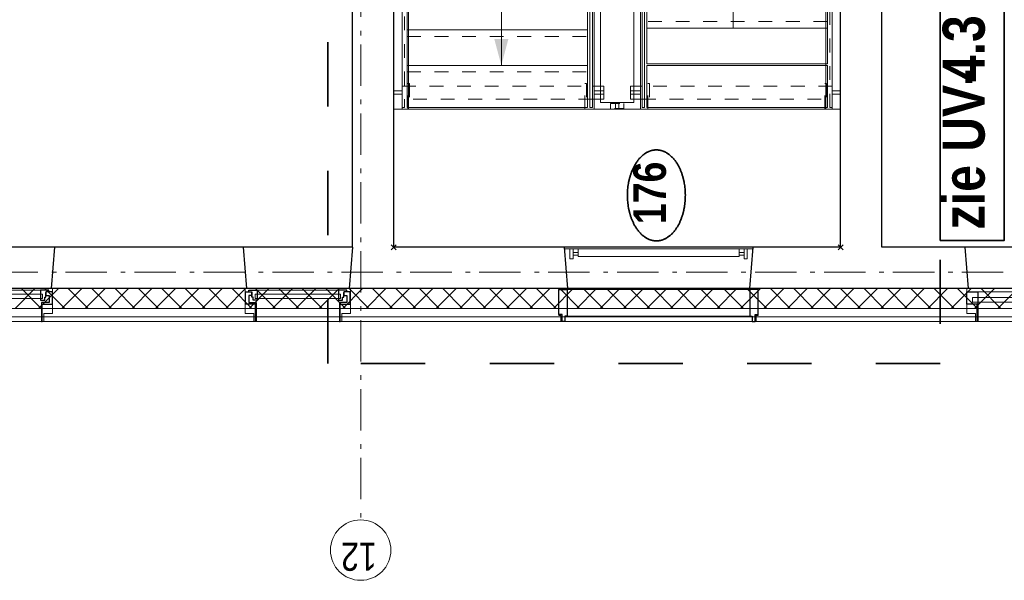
# Model space of a CAD drawing. Header units: millimetres. Extents: x 274596 to 660162, y 141333 to 298920.
# Tile 41 of 165: x 352554 to 358504, y 240791 to 244182. Entities that reach past the tile are written whole.
import ezdxf
from ezdxf.enums import TextEntityAlignment as Align

# ---------------------------------------------------------------- set-up
doc = ezdxf.new("R2010")
doc.units = ezdxf.units.MM
doc.header["$LTSCALE"] = 400
doc.header["$PDMODE"] = 3
doc.header["$PDSIZE"] = 15
for name, pattern in [('STYLE_01', [0.416641, 0.208282, -0.208359]), ('STYLE_06', [1.041641, 0.625, -0.208282, 0.069427, -0.138931]), ('STYLE_20', [0.208282, 0.138855, -0.069427]), ('STYLE_22', [1.944444, 0.972222, -0.972222])]:
    doc.linetypes.add(name, pattern=pattern)
for name, color, linetype, lineweight in [('Binnenkozijnen', 140, 'Continuous', 15), ('Buitenkozijnen', 140, 'Continuous', 15), ('Detailaanduiding', 5, 'Continuous', 70), ('Fragmentaanduiding', 1, 'STYLE_22', 35), ('leuning', 43, 'Continuous', 5), ('Lijn-afbreek', 140, 'STYLE_06', 15), ('mat-beton (ihwg)', 5, 'Continuous', 25), ('mat-isolatie', 140, 'Continuous', 15), ('mat-multiplex-hor', 140, 'Continuous', 15), ('None', 7, 'Continuous', 9)]:
    doc.layers.add(name, color=color, linetype=linetype, lineweight=lineweight)
doc.styles.add('Arial Narrow', font='ARIALN.TTF', dxfattribs={"height": 222.25})
doc.styles.add('Arial Narrow (bold)', font='ARIALNB.TTF', dxfattribs={"height": 172.861111})
doc.styles.get("Standard").update_dxf_attribs({"font": 'arial.ttf'})

# ---------------------------------------------------------------- blocks, each defined once
blk = doc.blocks.new('*U270')
at = {"layer": 'Lijn-afbreek', "color": 43, "linetype": 'Continuous', "lineweight": 9}
for p, q in [((39661.1, 33520), (39901.1, 33520)), ((39876.1, 32430), (39876.1, 33520)), ((39661.1, 32430), (39901.1, 32430))]:
    blk.add_line(p, q, dxfattribs=at)
at = {"layer": 'Lijn-afbreek', "color": 43, "linetype": 'STYLE_01', "lineweight": 9}
blk.add_line((39701.1, 32430), (39701.1, 33520), dxfattribs=at)
blk = doc.blocks.new('*U271')
at = {"layer": 'Lijn-afbreek', "color": 43, "linetype": 'Continuous', "lineweight": 9}
for p, q in [((39206.1, 33520), (39446.1, 33520)), ((39446.1, 32430), (39446.1, 33520)), ((39206.1, 32430), (39446.1, 32430))]:
    blk.add_line(p, q, dxfattribs=at)
at = {"layer": 'Lijn-afbreek', "color": 43, "linetype": 'STYLE_01', "lineweight": 9}
blk.add_line((39486.1, 32430), (39486.1, 33520), dxfattribs=at)
blk = doc.blocks.new('*U272')
at = {"layer": 'Lijn-afbreek', "color": 43, "linetype": 'Continuous', "lineweight": 9}
for p, q in [((38991.1, 33520), (39231.1, 33520)), ((39231.1, 32430), (39231.1, 33520)), ((38991.1, 32430), (39231.1, 32430))]:
    blk.add_line(p, q, dxfattribs=at)
at = {"layer": 'Lijn-afbreek', "color": 43, "linetype": 'STYLE_01', "lineweight": 9}
blk.add_line((39271.1, 32430), (39271.1, 33520), dxfattribs=at)
blk = doc.blocks.new('*U273')
at = {"layer": 'Lijn-afbreek', "color": 43, "linetype": 'Continuous', "lineweight": 9}
for p, q in [((39421.1, 33520), (39661.1, 33520)), ((39661.1, 32430), (39661.1, 33520)), ((39421.1, 32430), (39661.1, 32430))]:
    blk.add_line(p, q, dxfattribs=at)
at = {"layer": 'Lijn-afbreek', "color": 43, "linetype": 'STYLE_01', "lineweight": 9}
blk.add_line((39701.1, 32430), (39701.1, 33520), dxfattribs=at)
blk = doc.blocks.new('*U274')
at = {"layer": 'Lijn-afbreek', "color": 43, "linetype": 'Continuous', "lineweight": 9}
for p, q in [((39876.1, 33520), (40116.1, 33520)), ((40091.1, 32430), (40091.1, 33520)), ((39876.1, 32430), (40116.1, 32430))]:
    blk.add_line(p, q, dxfattribs=at)
at = {"layer": 'Lijn-afbreek', "color": 43, "linetype": 'STYLE_01', "lineweight": 9}
blk.add_line((39916.1, 32430), (39916.1, 33520), dxfattribs=at)
blk = doc.blocks.new('*U275')
at = {"layer": 'Lijn-afbreek', "color": 43, "linetype": 'Continuous', "lineweight": 9}
for p, q in [((40091.1, 33520), (40331.1, 33520)), ((40306.1, 32430), (40306.1, 33520)), ((40091.1, 32430), (40331.1, 32430))]:
    blk.add_line(p, q, dxfattribs=at)
at = {"layer": 'Lijn-afbreek', "color": 43, "linetype": 'STYLE_01', "lineweight": 9}
blk.add_line((40131.1, 32430), (40131.1, 33520), dxfattribs=at)
blk = doc.blocks.new('*U276')
at = {"layer": 'Lijn-afbreek', "color": 43, "linetype": 'Continuous', "lineweight": 9}
for p, q in [((40306.1, 33520), (40546.1, 33520)), ((40521.1, 32430), (40521.1, 33520)), ((40306.1, 32430), (40546.1, 32430))]:
    blk.add_line(p, q, dxfattribs=at)
at = {"layer": 'Lijn-afbreek', "color": 43, "linetype": 'STYLE_01', "lineweight": 9}
blk.add_line((40346.1, 32430), (40346.1, 33520), dxfattribs=at)
blk = doc.blocks.new('*U277')
at = {"layer": 'Lijn-afbreek', "color": 43, "linetype": 'Continuous', "lineweight": 9}
for p, q in [((40521.1, 33520), (40761.1, 33520)), ((40776.1, 32430), (40776.1, 33520)), ((40521.1, 32430), (40776.1, 32430))]:
    blk.add_line(p, q, dxfattribs=at)
at = {"layer": 'Lijn-afbreek', "color": 43, "linetype": 'STYLE_01', "lineweight": 9}
blk.add_line((40561.1, 32430), (40561.1, 33520), dxfattribs=at)
blk = doc.blocks.new('*U278')
at = {"layer": 'Lijn-afbreek', "color": 43, "linetype": 'Continuous', "lineweight": 9}
for p, q in [((38801.1, 33520), (39041.1, 33520)), ((38801.1, 32430), (38801.1, 33520)), ((39016.1, 32430), (39016.1, 33520)), ((38801.1, 32430), (39041.1, 32430))]:
    blk.add_line(p, q, dxfattribs=at)
at = {"layer": 'Lijn-afbreek', "color": 43, "linetype": 'STYLE_01', "lineweight": 9}
blk.add_line((39056.1, 32430), (39056.1, 33520), dxfattribs=at)
blk = doc.blocks.new('*U279')
at = {"layer": 'Lijn-afbreek', "color": 8, "linetype": 'STYLE_01', "lineweight": 5}
blk.add_line((39396.1, 34970), (39396.1, 33880), dxfattribs=at)
at = {"layer": 'Lijn-afbreek', "color": 8, "linetype": 'Continuous', "lineweight": 5}
for p, q in [((39436.1, 34970), (39436.1, 33880)), ((39676.1, 34970), (39436.1, 34970)), ((39676.1, 33880), (39436.1, 33880))]:
    blk.add_line(p, q, dxfattribs=at)
blk = doc.blocks.new('*U280')
at = {"layer": 'Lijn-afbreek', "color": 140, "linetype": 'STYLE_01', "lineweight": 15}
blk.add_line((39826.1, 34970), (39826.1, 33880), dxfattribs=at)
at = {"layer": 'Lijn-afbreek', "color": 140, "linetype": 'Continuous', "lineweight": 15}
for p, q in [((39866.1, 34970), (39866.1, 33880)), ((40106.1, 34970), (39866.1, 34970)), ((40106.1, 33880), (39866.1, 33880))]:
    blk.add_line(p, q, dxfattribs=at)
blk = doc.blocks.new('*U281')
at = {"layer": 'Lijn-afbreek', "color": 140, "linetype": 'STYLE_01', "lineweight": 15}
blk.add_line((40041.1, 34970), (40041.1, 33880), dxfattribs=at)
at = {"layer": 'Lijn-afbreek', "color": 140, "linetype": 'Continuous', "lineweight": 15}
for p, q in [((40081.1, 34970), (40081.1, 33880)), ((40321.1, 34970), (40081.1, 34970)), ((40321.1, 33880), (40081.1, 33880))]:
    blk.add_line(p, q, dxfattribs=at)
blk = doc.blocks.new('*U282')
at = {"layer": 'Lijn-afbreek', "color": 140, "linetype": 'STYLE_01', "lineweight": 15}
blk.add_line((40256.1, 34970), (40256.1, 33880), dxfattribs=at)
at = {"layer": 'Lijn-afbreek', "color": 140, "linetype": 'Continuous', "lineweight": 15}
for p, q in [((40296.1, 34970), (40296.1, 33880)), ((40536.1, 34970), (40296.1, 34970)), ((40536.1, 33880), (40296.1, 33880))]:
    blk.add_line(p, q, dxfattribs=at)
blk = doc.blocks.new('*U283')
at = {"layer": 'Lijn-afbreek', "color": 140, "linetype": 'STYLE_01', "lineweight": 15}
blk.add_line((40471.1, 34970), (40471.1, 33880), dxfattribs=at)
at = {"layer": 'Lijn-afbreek', "color": 140, "linetype": 'Continuous', "lineweight": 15}
for p, q in [((40511.1, 34970), (40511.1, 33880)), ((40751.1, 34970), (40511.1, 34970)), ((40751.1, 33880), (40511.1, 33880))]:
    blk.add_line(p, q, dxfattribs=at)
blk = doc.blocks.new('*U284')
at = {"layer": 'Lijn-afbreek', "color": 140, "linetype": 'STYLE_01', "lineweight": 15}
blk.add_line((40686.1, 34970), (40686.1, 33880), dxfattribs=at)
at = {"layer": 'Lijn-afbreek', "color": 140, "linetype": 'Continuous', "lineweight": 15}
for p, q in [((40726.1, 34970), (40726.1, 33880)), ((40966.1, 34970), (40726.1, 34970)), ((40966.1, 33880), (40726.1, 33880))]:
    blk.add_line(p, q, dxfattribs=at)
blk = doc.blocks.new('*U285')
at = {"layer": 'Lijn-afbreek', "color": 140, "linetype": 'STYLE_01', "lineweight": 15}
blk.add_line((40901.1, 34970), (40901.1, 33880), dxfattribs=at)
at = {"layer": 'Lijn-afbreek', "color": 140, "linetype": 'Continuous', "lineweight": 15}
for p, q in [((40941.1, 34970), (40941.1, 33880)), ((41181.1, 34970), (40941.1, 34970)), ((41181.1, 33880), (40941.1, 33880))]:
    blk.add_line(p, q, dxfattribs=at)
blk = doc.blocks.new('*U286')
at = {"layer": 'Lijn-afbreek', "color": 43, "linetype": 'STYLE_01', "lineweight": 9}
blk.add_line((41331.1, 34970), (41331.1, 33880), dxfattribs=at)
at = {"layer": 'Lijn-afbreek', "color": 43, "linetype": 'Continuous', "lineweight": 9}
for p, q in [((41586.1, 34970), (41345.7, 34970)), ((41370, 34970), (41370, 33880)), ((41586.1, 34970), (41586.1, 33880)), ((41586.1, 33880), (41345.7, 33880))]:
    blk.add_line(p, q, dxfattribs=at)
blk = doc.blocks.new('*U287')
at = {"layer": 'Lijn-afbreek', "color": 8, "linetype": 'STYLE_01', "lineweight": 5}
blk.add_line((38966.1, 34970), (38966.1, 33880), dxfattribs=at)
at = {"layer": 'Lijn-afbreek', "color": 8, "linetype": 'Continuous', "lineweight": 5}
for p, q in [((39006.1, 34970), (39006.1, 33880)), ((39246.1, 34970), (39006.1, 34970)), ((39246.1, 33880), (39006.1, 33880))]:
    blk.add_line(p, q, dxfattribs=at)
blk = doc.blocks.new('*U288')
at = {"layer": 'Lijn-afbreek', "color": 43, "linetype": 'Continuous', "lineweight": 9}
for p, q in [((38536.1, 34970), (38536.1, 33880)), ((38816.1, 34970), (38536.1, 34970)), ((38816.1, 33880), (38536.1, 33880))]:
    blk.add_line(p, q, dxfattribs=at)
blk = doc.blocks.new('*U289')
at = {"layer": 'Lijn-afbreek', "color": 8, "linetype": 'STYLE_01', "lineweight": 5}
blk.add_line((38751.1, 34970), (38751.1, 33880), dxfattribs=at)
at = {"layer": 'Lijn-afbreek', "color": 8, "linetype": 'Continuous', "lineweight": 5}
for p, q in [((38791.1, 34970), (38791.1, 33880)), ((39031.1, 34970), (38791.1, 34970)), ((39031.1, 33880), (38791.1, 33880))]:
    blk.add_line(p, q, dxfattribs=at)
blk = doc.blocks.new('*U290')
at = {"layer": 'Lijn-afbreek', "color": 140, "linetype": 'STYLE_01', "lineweight": 15}
blk.add_line((41116.1, 34970), (41116.1, 33880), dxfattribs=at)
at = {"layer": 'Lijn-afbreek', "color": 140, "linetype": 'Continuous', "lineweight": 15}
for p, q in [((41156.1, 34970), (41156.1, 33880)), ((41396.1, 34970), (41156.1, 34970)), ((41396.1, 33880), (41156.1, 33880))]:
    blk.add_line(p, q, dxfattribs=at)
blk = doc.blocks.new('*U291')
at = {"layer": 'Lijn-afbreek', "color": 8, "linetype": 'STYLE_01', "lineweight": 5}
blk.add_line((39181.1, 34970), (39181.1, 33880), dxfattribs=at)
at = {"layer": 'Lijn-afbreek', "color": 8, "linetype": 'Continuous', "lineweight": 5}
for p, q in [((39221.1, 34970), (39221.1, 33880)), ((39461.1, 34970), (39221.1, 34970)), ((39461.1, 33880), (39221.1, 33880))]:
    blk.add_line(p, q, dxfattribs=at)
blk = doc.blocks.new('*U292')
at = {"layer": 'Lijn-afbreek', "color": 8, "linetype": 'STYLE_01', "lineweight": 5}
blk.add_line((39611.1, 34970), (39611.1, 33880), dxfattribs=at)
at = {"layer": 'Lijn-afbreek', "color": 8, "linetype": 'Continuous', "lineweight": 5}
blk.add_line((39651.1, 34970), (39651.1, 33880), dxfattribs=at)
at = {"layer": 'Lijn-afbreek', "color": 43, "linetype": 'Continuous', "lineweight": 9}
for p, q in [((39891.1, 34970), (39651.1, 34970)), ((39891.1, 33880), (39651.1, 33880))]:
    blk.add_line(p, q, dxfattribs=at)
at = {"layer": 'None', "color": 7}
for name in ['*U288', '*U289', '*U287', '*U291', '*U279', '*U280', '*U281', '*U282', '*U283', '*U284', '*U285', '*U290', '*U286']:
    blk.add_blockref(name, (0, 0), dxfattribs=at)
blk = doc.blocks.new('*U293')
at = {"layer": 'leuning', "color": 140, "linetype": 'STYLE_20', "lineweight": 15}
blk.add_lwpolyline([(41561.1, 33740), (41591.1, 33740), (41591.1, 33660), (41561.1, 33660)], close=True, dxfattribs=at)
at = {"layer": 'leuning', "color": 140, "linetype": 'Continuous', "lineweight": 15}
blk.add_lwpolyline([(41556.1, 33710), (41596.1, 33710), (41596.1, 33690), (41556.1, 33690)], close=True, dxfattribs=at)
blk = doc.blocks.new('*U294')
at = {"layer": 'leuning', "color": 140, "linetype": 'STYLE_20', "lineweight": 15}
blk.add_lwpolyline([(38531.1, 33740), (38561.1, 33740), (38561.1, 33660), (38531.1, 33660)], close=True, dxfattribs=at)
at = {"layer": 'leuning', "color": 140, "linetype": 'Continuous', "lineweight": 15}
blk.add_lwpolyline([(38526.1, 33710), (38566.1, 33710), (38566.1, 33690), (38526.1, 33690)], close=True, dxfattribs=at)
blk = doc.blocks.new('*U295')
at = {"layer": 'leuning', "color": 140, "linetype": 'Continuous', "lineweight": 15}
for points in [[(38617, 35050), (38617, 35000), (38637, 35000), (38637, 35050)], [(40246.1, 35050), (40246.1, 35000), (40266.1, 35000), (40266.1, 35050)], [(41486.1, 35050), (41486.1, 35000), (41506.1, 35000), (41506.1, 35050)], [(38526.1, 35000), (41596.1, 35000), (41596.1, 34960), (38526.1, 34960)]]:
    blk.add_lwpolyline(points, close=True, dxfattribs=at)
blk = doc.blocks.new('*U296')
at = {"layer": 'leuning', "color": 140, "linetype": 'Continuous', "lineweight": 15}
for points in [[(38526.1, 32440), (40786.1, 32440), (40786.1, 32400), (38526.1, 32400)], [(38617, 32350), (38617, 32400), (38637, 32400), (38637, 32350)], [(40008.7, 32350), (40008.7, 32400), (40028.7, 32400), (40028.7, 32350)], [(40680.4, 32350), (40680.4, 32400), (40700.4, 32400), (40700.4, 32350)]]:
    blk.add_lwpolyline(points, close=True, dxfattribs=at)
blk = doc.blocks.new('*U297')
at = {"layer": 'Lijn-afbreek', "lineweight": 15}
for p, q in [((39538.4, 33732.2), (39802.8, 35054.3)), ((39587.4, 33722.4), (39851.8, 35044.5))]:
    blk.add_line(p, q, dxfattribs=at)
at = {"layer": 'Lijn-afbreek', "color": 8, "linetype": 'Continuous', "lineweight": 5}
for p, q in [((41371.1, 34400), (38791.1, 34400)), ((41371.1, 34400), (39722.9, 34400)), ((39016.1, 33000), (40521.1, 33000))]:
    blk.add_line(p, q, dxfattribs=at)
at = {"layer": 'Lijn-afbreek', "color": 43, "linetype": 'STYLE_01', "lineweight": 9}
for points in [[(38536.1, 35000), (41586.1, 35000), (41586.1, 34985), (38536.1, 34985)], [(39716.4, 35000), (39716.4, 33850), (39796.4, 33850), (39796.4, 35000)], [(41456.1, 35000), (41456.1, 33850), (41536.1, 33850), (41536.1, 35000)], [(38666.1, 32400), (38666.1, 33550), (38586.1, 33550), (38586.1, 32400)], [(40018.7, 32400), (40018.7, 33550), (39938.7, 33550), (39938.7, 32400)], [(40730.4, 32400), (40730.4, 33550), (40650.4, 33550), (40650.4, 32400)], [(38536.1, 32415), (40776.1, 32415), (40776.1, 32400), (38536.1, 32400)]]:
    blk.add_lwpolyline(points, close=True, dxfattribs=at)
at = {"layer": 'Lijn-afbreek', "color": 8, "linetype": 'STYLE_01', "lineweight": 5}
blk.add_lwpolyline([(38666.1, 35000), (38666.1, 33850), (38586.1, 33850), (38586.1, 35000)], close=True, dxfattribs=at)
at = {"layer": 'Lijn-afbreek', "color": 43, "linetype": 'Continuous', "lineweight": 9}
for points in [[(38536.1, 33850), (41586.1, 33850), (41586.1, 33865), (38536.1, 33865)], [(38636.1, 33780), (38636.1, 33840), (38616.1, 33840), (38616.1, 33780)], [(39716.4, 33780), (39716.4, 33850), (39796.4, 33850), (39796.4, 33780)], [(40274.7, 33780), (40274.7, 33840), (39766.4, 33840), (39766.4, 33780)], [(41456.1, 33780), (41456.1, 33850), (41536.1, 33850), (41536.1, 33780)], [(38666.1, 33620), (38666.1, 33550), (38586.1, 33550), (38586.1, 33620)], [(40018.7, 33620), (40018.7, 33550), (39938.7, 33550), (39938.7, 33620)], [(40730.4, 33620), (40730.4, 33550), (40650.4, 33550), (40650.4, 33620)], [(40776.1, 33550), (40776.1, 33535), (39716.7, 33535), (38536.1, 33535), (38536.1, 33550), (39688.7, 33550)], [(38536.1, 33520), (38791.1, 33520), (38791.1, 32430), (38536.1, 32430)]]:
    blk.add_lwpolyline(points, close=True, dxfattribs=at)
at = {"layer": 'Lijn-afbreek', "color": 8, "linetype": 'Continuous', "lineweight": 5}
blk.add_lwpolyline([(38666.1, 33780), (38666.1, 33850), (38586.1, 33850), (38586.1, 33780)], close=True, dxfattribs=at)
at = {"layer": 'Lijn-afbreek', "color": 140, "linetype": 'Continuous', "lineweight": 15}
for points in [[(41486.1, 33780), (41486.1, 33840), (41506.1, 33840), (41506.1, 33780)], [(38636.1, 33620), (38636.1, 33560), (38616.1, 33560), (38616.1, 33620)], [(39988.7, 33620), (39988.7, 33560), (39461.7, 33560), (39461.7, 33620)], [(40700.4, 33620), (40700.4, 33560), (40680.4, 33560), (40680.4, 33620)]]:
    blk.add_lwpolyline(points, close=True, dxfattribs=at)
at = {"layer": 'Lijn-afbreek', "linetype": 'Continuous', "lineweight": 5}
for p in [(37691.1, 35050), (37691.1, 32350)]:
    blk.add_point(p, dxfattribs=at)
at = {"layer": 'Lijn-afbreek', "color": 8, "lineweight": 5}
for points in [[(38791.1, 34400), (38949.9, 34442.5), (38949.9, 34357.5)], [(39722.9, 34400), (39881.7, 34442.5), (39881.7, 34357.5)], [(40521.1, 33000), (40362.4, 32957.5), (40362.4, 33042.5)]]:
    blk.add_solid(points, dxfattribs=at)
at = {"layer": 'None', "color": 43, "linetype": 'Continuous', "lineweight": 9}
for p, q in [((41596.1, 33550), (41596.1, 35050)), ((38526.1, 33840), (40301.1, 33840)), ((38566.1, 33800), (40301.1, 33800))]:
    blk.add_line(p, q, dxfattribs=at)
at = {"layer": 'None', "color": 140, "linetype": 'Continuous', "lineweight": 15}
for p, q in [((38526.1, 33560), (38526.1, 33840)), ((38566.1, 33600), (38566.1, 33800)), ((40301.1, 33840), (41596.1, 33840)), ((40301.1, 33800), (41556.1, 33800)), ((41556.1, 33800), (41556.1, 33600)), ((41596.1, 33840), (41596.1, 33560)), ((40705.4, 33560), (38526.1, 33560)), ((40705.4, 33600), (38566.1, 33600)), ((41556.1, 33600), (40705.4, 33600)), ((41596.1, 33560), (40705.4, 33560))]:
    blk.add_line(p, q, dxfattribs=at)
blk.add_lwpolyline([(38526.1, 35050), (37691.1, 35050), (37691.1, 32350), (38526.1, 32350)], close=True, dxfattribs=at)
at = {"layer": 'None', "color": 43, "linetype": 'STYLE_01', "lineweight": 9}
for points in [[(38526.1, 34955), (38526.1, 34965), (38681.3, 34965), (38681.3, 34955)], [(41440.9, 34955), (41440.9, 34965), (41596.1, 34965), (41596.1, 34955)], [(38526.1, 33885), (38526.1, 33895), (38681.3, 33895), (38681.3, 33885)], [(41440.9, 33885), (41440.9, 33895), (41596.1, 33895), (41596.1, 33885)], [(38526.1, 33505), (38526.1, 33515), (38681.3, 33515), (38681.3, 33505)], [(40632, 33505), (40632, 33515), (40786.1, 33515), (40786.1, 33505)], [(38526.1, 32435), (38526.1, 32445), (38681.3, 32445), (38681.3, 32435)], [(40632, 32435), (40632, 32445), (40786.1, 32445), (40786.1, 32435)]]:
    blk.add_lwpolyline(points, close=True, dxfattribs=at)
at = {"layer": 'None', "color": 43, "lineweight": 9}
blk.add_lwpolyline([(40786.1, 32350), (40786.1, 33550), (41596.1, 33550)], dxfattribs=at)
at = {"layer": 'leuning', "color": 7}
for name in ['*U295', '*U296']:
    blk.add_blockref(name, (0, 0), dxfattribs=at)
at = {"layer": 'None', "color": 7}
for name in ['*U292', '*U294', '*U293', '*U278', '*U272', '*U271', '*U273', '*U270', '*U274', '*U275', '*U276', '*U277']:
    blk.add_blockref(name, (0, 0), dxfattribs=at)
blk = doc.blocks.new('*X300')
at = {"layer": 'None', "lineweight": 13}
for p, q in [((37321.1, 37338), (37441.1, 37218)), ((37321.1, 37196.6), (37441.1, 37076.6)), ((37321.1, 37055.2), (37441.1, 36935.2)), ((37321.1, 36913.8), (37441.1, 36793.8)), ((37321.1, 36772.4), (37441.1, 36652.4)), ((37321.1, 36631), (37441.1, 36511)), ((37321.1, 36489.6), (37441.1, 36369.6)), ((37321.1, 36348.2), (37441.1, 36228.2)), ((37321.1, 36206.8), (37441.1, 36086.8)), ((37321.1, 36065.4), (37441.1, 35945.4)), ((37321.1, 35924), (37441.1, 35804)), ((37321.1, 35782.6), (37441.1, 35662.6)), ((37321.1, 35641.2), (37441.1, 35521.2)), ((37321.1, 35499.8), (37441.1, 35379.8)), ((37321.1, 35358.4), (37441.1, 35238.4)), ((37321.1, 35217), (37441.1, 35097)), ((37321.1, 35075.6), (37441.1, 34955.6)), ((37321.1, 34934.2), (37441.1, 34814.2)), ((37321.1, 34792.8), (37441.1, 34672.8)), ((37321.1, 34651.4), (37441.1, 34531.4)), ((37321.1, 34510), (37441.1, 34390)), ((37321.1, 34368.6), (37441.1, 34248.6)), ((37321.1, 34227.2), (37441.1, 34107.2)), ((37321.1, 34085.8), (37441.1, 33965.8)), ((37321.1, 33944.4), (37441.1, 33824.4)), ((37321.1, 33803), (37441.1, 33683)), ((37321.1, 33661.6), (37441.1, 33541.6)), ((37321.1, 33520.2), (37441.1, 33400.2)), ((37321.1, 33378.8), (37441.1, 33258.8)), ((37321.1, 33237.4), (37441.1, 33117.4)), ((37321.1, 33096), (37441.1, 32976)), ((37321.1, 32954.6), (37441.1, 32834.6)), ((37321.1, 32813.2), (37441.1, 32693.2)), ((37321.1, 32671.8), (37441.1, 32551.8)), ((37321.1, 32530.4), (37441.1, 32410.4)), ((37321.1, 32389), (37441.1, 32269)), ((37321.1, 32247.6), (37441.1, 32127.6)), ((37321.1, 32106.2), (37441.1, 31986.2)), ((37321.1, 31964.8), (37441.1, 31844.8)), ((37321.1, 31823.4), (37441.1, 31703.4)), ((37321.1, 31682), (37441.1, 31562)), ((37321.1, 31540.6), (37441.1, 31420.6)), ((37321.1, 31399.2), (37441.1, 31279.2))]:
    blk.add_line(p, q, dxfattribs=at)
at = {"layer": 'None', "lineweight": 5}
for p, q in [((37321.1, 37179.7), (37441.1, 37299.7)), ((37321.1, 37038.3), (37441.1, 37158.3)), ((37321.1, 36896.8), (37441.1, 37016.8)), ((37321.1, 36755.4), (37441.1, 36875.4)), ((37321.1, 36614), (37441.1, 36734)), ((37321.1, 36472.6), (37441.1, 36592.6)), ((37321.1, 36331.2), (37441.1, 36451.2)), ((37321.1, 36189.7), (37441.1, 36309.7)), ((37321.1, 36048.3), (37441.1, 36168.3)), ((37321.1, 35906.9), (37441.1, 36026.9)), ((37321.1, 35765.5), (37441.1, 35885.5)), ((37321.1, 35624), (37441.1, 35744)), ((37321.1, 35482.6), (37441.1, 35602.6)), ((37321.1, 35341.2), (37441.1, 35461.2)), ((37321.1, 35199.8), (37441.1, 35319.8)), ((37321.1, 35058.4), (37441.1, 35178.4)), ((37321.1, 34916.9), (37441.1, 35036.9)), ((37321.1, 34775.5), (37441.1, 34895.5)), ((37321.1, 34634.1), (37441.1, 34754.1)), ((37321.1, 34492.7), (37441.1, 34612.7)), ((37321.1, 34351.3), (37441.1, 34471.3)), ((37321.1, 34209.8), (37441.1, 34329.8)), ((37321.1, 34068.4), (37441.1, 34188.4)), ((37321.1, 33927), (37441.1, 34047)), ((37321.1, 33785.6), (37441.1, 33905.6)), ((37321.1, 33644.1), (37441.1, 33764.1)), ((37321.1, 33502.7), (37441.1, 33622.7)), ((37321.1, 33361.3), (37441.1, 33481.3)), ((37321.1, 33219.9), (37441.1, 33339.9)), ((37321.1, 33078.5), (37441.1, 33198.5)), ((37321.1, 32937), (37441.1, 33057)), ((37321.1, 32795.6), (37441.1, 32915.6)), ((37321.1, 32654.2), (37441.1, 32774.2)), ((37321.1, 32512.8), (37441.1, 32632.8)), ((37321.1, 32371.4), (37441.1, 32491.4)), ((37321.1, 32229.9), (37441.1, 32349.9)), ((37321.1, 32088.5), (37441.1, 32208.5)), ((37321.1, 31947.1), (37441.1, 32067.1)), ((37321.1, 31805.7), (37441.1, 31925.7)), ((37321.1, 31664.2), (37441.1, 31784.2)), ((37321.1, 31522.8), (37441.1, 31642.8)), ((37321.1, 31381.4), (37441.1, 31501.4))]:
    blk.add_line(p, q, dxfattribs=at)
blk = doc.blocks.new('0600 pui gemeentehuis')
at = {"layer": 'Buitenkozijnen', "color": 92, "linetype": 'Continuous', "lineweight": 25}
for p, q in [((50.3, 0), (70.3, -250)), ((710.3, 0), (690.3, -250))]:
    blk.add_line(p, q, dxfattribs=at)
at = {"layer": 'Buitenkozijnen', "color": 43, "linetype": 'Continuous', "lineweight": 9}
blk.add_lwpolyline([(697.8, -400), (645.3, -400), (645.3, -450), (115.3, -450), (115.3, -400), (62.8, -400), (62.8, -250), (70.3, -250), (50.3, 0), (710.3, 0), (690.3, -250), (697.8, -250)], close=True, dxfattribs=at)
at = {"layer": 'None', "color": 8, "linetype": 'Continuous', "lineweight": 5}
blk.add_line((134.5, -260), (626, -260), dxfattribs=at)
at = {"layer": 'None', "color": 92, "linetype": 'Continuous', "lineweight": 25}
for points in [[(63.5, -270), (102.5, -270), (102.5, -291.7), (83.5, -291.7), (83.5, -335), (129.3, -335), (129.3, -450), (125.3, -450), (125.3, -344), (63.5, -344), (63.5, -325), (63.5, -325)], [(697, -270), (658, -270), (658, -291.7), (677, -291.7), (677, -335), (631.3, -335), (631.3, -450), (635.3, -450), (635.3, -344), (697, -344), (697, -325), (697, -325)]]:
    blk.add_lwpolyline(points, close=True, dxfattribs=at)
for points in [[(84.5, -270), (84.5, -260), (134.5, -260), (134.5, -320), (109.4, -320), (109.4, -301.9), (102.5, -301.9), (102.5, -274.7)], [(676, -270), (676, -260), (626, -260), (626, -320), (651.2, -320), (651.2, -301.9), (658, -301.9), (658, -274.7)]]:
    blk.add_lwpolyline(points, dxfattribs=at)
at = {"layer": 'None', "color": 140, "linetype": 'Continuous', "lineweight": 15}
blk.add_lwpolyline([(122.8, -284.2), (637.8, -284.2), (637.8, -310.6), (122.8, -310.6)], close=True, dxfattribs=at)
blk = doc.blocks.new('1200 pui gemeentehuis')
at = {"layer": 'Buitenkozijnen', "color": 92, "linetype": 'Continuous', "lineweight": 25}
for p, q in [((50, 0), (70, -250)), ((1230, 0), (1210, -250))]:
    blk.add_line(p, q, dxfattribs=at)
at = {"layer": 'Buitenkozijnen', "color": 43, "linetype": 'Continuous', "lineweight": 9}
blk.add_lwpolyline([(1165, -400), (1165, -450), (115, -450), (115, -400), (63, -400), (63, -250), (70, -250), (50, 0), (1230, 0), (1210, -250), (1217, -250), (1217, -400)], close=True, dxfattribs=at)
at = {"layer": 'None', "color": 8, "linetype": 'Continuous', "lineweight": 5}
blk.add_line((129, -270), (1150.5, -270), dxfattribs=at)
at = {"layer": 'None', "color": 92, "linetype": 'Continuous', "lineweight": 25}
for points in [[(63, -270), (129, -270), (129, -450), (125, -450), (125, -344), (63, -344), (63, -325)], [(1217, -270), (1151, -270), (1151, -450), (1155, -450), (1155, -344), (1217, -344), (1217, -325)]]:
    blk.add_lwpolyline(points, close=True, dxfattribs=at)
at = {"layer": 'None', "color": 140, "linetype": 'Continuous', "lineweight": 15}
blk.add_lwpolyline([(97.5, -304.8), (1183, -304.8), (1183, -331.2), (97.5, -331.2)], close=True, dxfattribs=at)
blk = doc.blocks.new('1200 pui trappenhuis')
at = {"layer": 'Buitenkozijnen', "color": 92, "linetype": 'Continuous', "lineweight": 25}
for p, q in [((-7.3, 450), (12.7, 200)), ((1132.7, 450), (1112.7, 200))]:
    blk.add_line(p, q, dxfattribs=at)
at = {"layer": 'Buitenkozijnen', "color": 43, "linetype": 'Continuous', "lineweight": 9}
blk.add_lwpolyline([(1152.7, 37), (1152.7, 0), (-27.3, 0), (-27.3, 37), (-39.3, 37), (-39.3, 200), (12.7, 200), (-7.3, 450), (1132.7, 450), (1112.7, 200), (1164.7, 200), (1164.7, 37)], close=True, dxfattribs=at)
at = {"layer": 'mat-beton (ihwg)', "color": 8, "lineweight": 5}
for p, q in [((-6.5, 440), (1131.9, 440)), ((12.7, 200), (1112.7, 200))]:
    blk.add_line(p, q, dxfattribs=at)
at = {"layer": 'None', "color": 8, "linetype": 'Continuous', "lineweight": 5}
blk.add_line((10.7, 195), (1114.7, 195), dxfattribs=at)
at = {"layer": 'None', "color": 43, "linetype": 'Continuous', "lineweight": 9}
for points in [[(46.3, 440), (26.3, 440), (26.3, 380), (46.3, 380)], [(1049.1, 440), (1049.1, 395), (76.3, 395), (76.3, 440)], [(1079.1, 440), (1099.1, 440), (1099.1, 380), (1079.1, 380)]]:
    blk.add_lwpolyline(points, close=True, dxfattribs=at)
at = {"layer": 'None', "color": 8, "linetype": 'Continuous', "lineweight": 5}
for points in [[(46.3, 417.5), (76.3, 417.5), (76.3, 402.8), (46.3, 402.8)], [(1079.1, 417.5), (1049.1, 417.5), (1049.1, 402.8), (1079.1, 402.8)]]:
    blk.add_lwpolyline(points, close=True, dxfattribs=at)
at = {"layer": 'None', "color": 92, "linetype": 'Continuous', "lineweight": 25}
for points in [[(-39.3, 195), (10.7, 195), (10.7, 34), (-4, 34), (-4, 0), (-20.4, 0), (-20.4, 43.5), (-39.3, 43.5)], [(1164.7, 195), (1114.7, 195), (1114.7, 34), (1129.3, 34), (1129.3, 0), (1145.8, 0), (1145.8, 43.5), (1164.7, 43.5)]]:
    blk.add_lwpolyline(points, close=True, dxfattribs=at)
at = {"layer": 'None', "color": 140, "linetype": 'Continuous', "lineweight": 15}
blk.add_lwpolyline([(-4, 34), (1129.3, 34), (1129.3, 0), (-4, 0)], close=True, dxfattribs=at)
blk = doc.blocks.new('Fragment')
at = {"layer": 'Fragmentaanduiding', "linetype": 'Continuous', "lineweight": 35}
blk.add_lwpolyline([(-774.2, 197), (838.3, 197), (838.3, -189.7), (-774.2, -189.7)], close=True, dxfattribs=at)
at = {"layer": 'Fragmentaanduiding', "insert": (-706.6, 182.3), "char_height": 254, "attachment_point": 1, "style": 'Arial Narrow (bold)'}
blk.add_mtext('zie UV-', dxfattribs=at)
at = {"layer": 'Fragmentaanduiding', "style": 'Arial Narrow (bold)'}
blk.add_attdef('Fragment', text='', height=254, dxfattribs=at).set_placement((183.3, 182.3), align=Align.TOP_LEFT)
at = {"layer": 'None', "color": 0, "flags": 1}
blk.add_attdef('Detail', (-774.2, -646.9), '', height=254, dxfattribs=at)
blk = doc.blocks.new('Detail')
at = {"layer": 'Detailaanduiding', "color": 1, "linetype": 'Continuous', "lineweight": 35}
blk.add_open_spline([(-134.1, 153.9), (-70.3, 177.4), (77, 177.4), (140.9, 153.9), (204.7, 130.5), (241.5, 89.9), (278.4, 49.3), (278.4, 2.4), (278.4, -44.5), (241.5, -85.1), (204.7, -125.7), (140.9, -149.2), (77, -172.6), (-70.3, -172.6), (-134.1, -149.2), (-198, -125.7), (-234.8, -85.1), (-271.6, -44.5), (-271.6, 2.4), (-271.6, 49.3), (-234.8, 89.9), (-198, 130.5), (-134.1, 153.9)], degree=2, knots=[0, 0, 0, 0.097932, 0.195864, 0.195864, 0.280023, 0.280023, 0.347931, 0.347931, 0.415846, 0.415846, 0.5, 0.5, 0.597932, 0.695864, 0.695864, 0.780023, 0.780023, 0.847931, 0.847931, 0.915846, 0.915846, 1, 1, 1], dxfattribs=at)
at = {"layer": 'Detailaanduiding', "style": 'Arial Narrow (bold)'}
blk.add_attdef('Detail', text='', height=197.6, dxfattribs=at).set_placement((-170.2, 142.2), align=Align.TOP_LEFT)
at = {"layer": 'None', "color": 0, "flags": 1}
blk.add_attdef('Fragment', (-271.6, -528.2), '', height=197.6, dxfattribs=at)

msp = doc.modelspace()

# ---------------------------------------------------------------- linework, layer by layer
at = {"layer": 'Fragmentaanduiding', "lineweight": 35}
msp.add_lwpolyline([(354416.15904, 242101.42983), (354416.15904, 248174.66857), (358116.85904, 248174.66857), (358116.15904, 242101.42983)], close=True, dxfattribs=at)
at = {"layer": 'mat-beton (ihwg)', "lineweight": 25}
for p, q in [((354564.41069, 242805.47046), (354564.41069, 247805.47046)), ((354814.41069, 242805.47046), (354814.41069, 247805.47046)), ((357514.4276, 242805.47046), (357514.06383, 247805.63896)), ((357764.4276, 242805.47046), (357764.06383, 247805.65715)), ((354564.41069, 242805.47046), (349214.41069, 242805.47046)), ((357514.4276, 242805.47046), (354814.41069, 242805.47046)), ((379584.4105, 242805.47046), (357764.4276, 242805.47046)), ((383789.41069, 242555.47046), (348964.41069, 242555.47046))]:
    msp.add_line(p, q, dxfattribs=at)
at = {"layer": 'mat-isolatie', "lineweight": 15}
for p, q in [((381769.77915, 242555.47046), (348964.41069, 242555.47046)), ((381669.77915, 242435.47046), (348844.41069, 242435.47046))]:
    msp.add_line(p, q, dxfattribs=at)
at = {"layer": 'mat-multiplex-hor', "lineweight": 15}
for p, q in [((381567.41069, 242355.42998), (348764.41069, 242355.42998)), ((381567.41069, 242385.42998), (348794.41069, 242385.42998))]:
    msp.add_line(p, q, dxfattribs=at)
at = {"layer": 'None', "color": 43, "linetype": 'STYLE_06', "lineweight": 9}
for p, q in [((354614.41069, 259864.32983), (354614.41069, 241156.35983)), ((347414.62353, 242655.42983), (388614.57069, 242655.42983))]:
    msp.add_line(p, q, dxfattribs=at)
at = {"layer": 'None', "color": 43, "linetype": 'Continuous', "lineweight": 9}
msp.add_circle((354614.41069, 240973.75341), 182.60642, dxfattribs=at)

# ---------------------------------------------------------------- block references
at = {"layer": 'Binnenkozijnen', "color": 7}
for name, p in [('0600 pui gemeentehuis', (352054.4102, 242805.47046)), ('0600 pui gemeentehuis', (353854.4102, 242805.47046)), ('1200 pui gemeentehuis', (358214.41069, 242805.47046))]:
    msp.add_blockref(name, p, dxfattribs=at)
at = {"layer": 'Detailaanduiding', "color": 7, "rotation": 90}
msp.add_blockref('Detail', (356403.66474, 243115.62343), dxfattribs=at).add_auto_attribs({'Detail': '176'})
at = {"layer": 'Fragmentaanduiding', "color": 7, "rotation": 90}
msp.add_blockref('Fragment', (358313.21675, 243620.59028), dxfattribs=at).add_auto_attribs({'Fragment': '4.3'})
at = {"layer": 'mat-isolatie', "rotation": 90}
msp.add_blockref('*X300', (389864.41069, 205114.37046), dxfattribs=at)
at = {"layer": 'None', "color": 7, "rotation": 90}
msp.add_blockref('*U297', (389864.41069, 205114.37046), dxfattribs=at)
at = {"layer": 'None', "color": 7}
msp.add_blockref('1200 pui trappenhuis', (355851.74372, 242355.42983), dxfattribs=at)

# ---------------------------------------------------------------- texts
at = {"layer": 'None', "color": 43, "insert": (354711.77736, 240848.87007), "char_height": 169.333333, "attachment_point": 1, "rotation": 180, "style": 'Arial Narrow'}
msp.add_mtext('12', dxfattribs=at)

doc.saveas('drawing.dxf')
